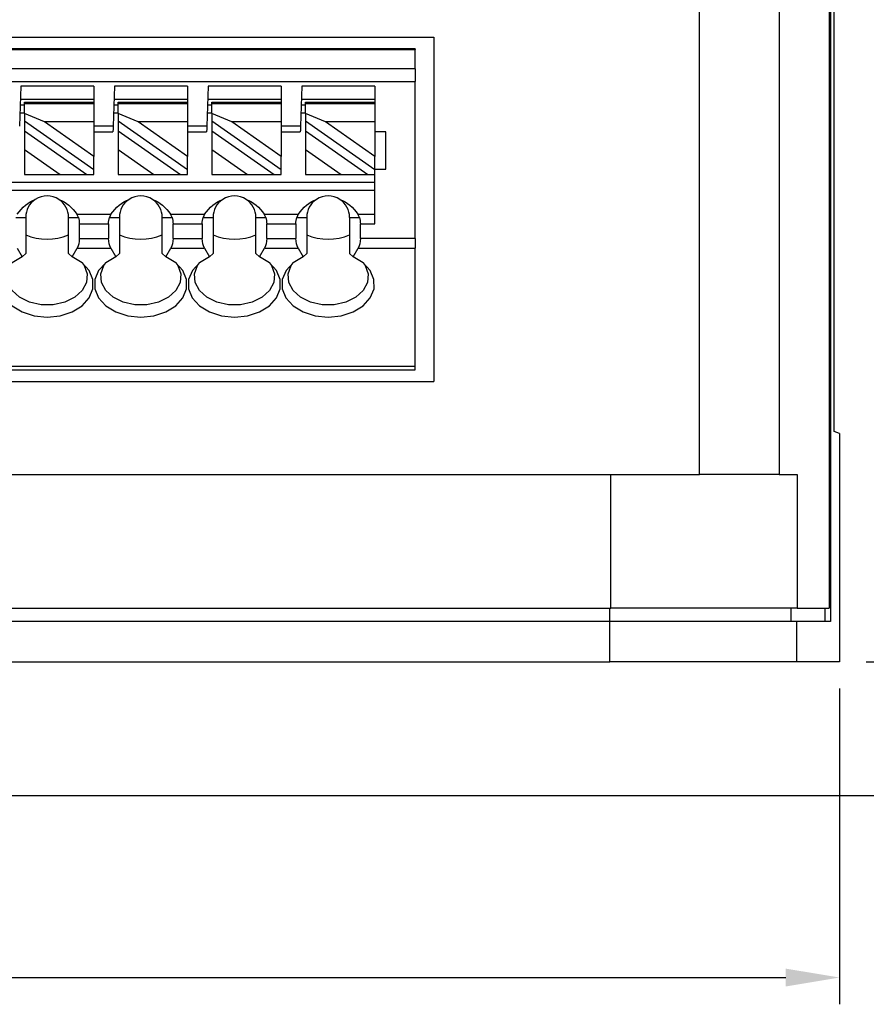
# Model space of a CAD drawing. Header units: millimetres. Extents: x 0 to 297, y 0 to 210.
# Tile 11 of 14: x 228 to 259, y 98 to 135. Entities that reach past the tile are written whole.
import ezdxf

# ---------------------------------------------------------------- set-up
doc = ezdxf.new("R2010")
doc.units = ezdxf.units.MM
doc.header["$PDSIZE"] = -1
doc.styles.get("Standard").update_dxf_attribs({"font": 'txt.shx', "bigfont": 'whgtxt.shx'})
doc.dimstyles.new('ISO-25', dxfattribs={"dimtxt": 2.5, "dimasz": 2.5, "dimexe": 1.25, "dimexo": 0.625, "dimtad": 1, "dimtxsty": 'Standard', "dimcen": 2.5, "dimadec": 0, "dimazin": 0, "dimtfac": 1, "dimtmove": 0, "dimatfit": 3, "dimfxl": 0, "dimarcsym": 0})

# ---------------------------------------------------------------- blocks, each defined once
blk = doc.blocks.new('*D21')
at = {"color": 8, "lineweight": -2}
for p, q in [((153.274, 109.665), (153.274, 97.869)), ((258.274, 109.665), (258.274, 97.869)), ((155.274, 98.869), (256.274, 98.869))]:
    blk.add_line(p, q, dxfattribs=at)
at = {"color": 8}
for points in [[(155.274, 99.202), (155.274, 98.535), (153.274, 98.869)], [(256.274, 99.202), (256.274, 98.535), (258.274, 98.869)]]:
    blk.add_solid(points, dxfattribs=at)
at = {"layer": 'Defpoints', "color": 0}
for p in [(153.274, 110.665), (258.274, 110.665), (258.274, 98.869)]:
    blk.add_point(p, dxfattribs=at)
at = {"color": 3, "insert": (205.774, 100.869), "char_height": 2, "attachment_point": 5}
blk.add_mtext('\\A1;105', dxfattribs=at)
blk = doc.blocks.new('*D22')
at = {"color": 8, "lineweight": -2}
for p, q in [((259.274, 162.665), (266.812, 162.665)), ((265.812, 160.665), (265.812, 112.665)), ((259.274, 110.665), (266.812, 110.665))]:
    blk.add_line(p, q, dxfattribs=at)
at = {"color": 8}
for points in [[(265.478, 160.665), (266.145, 160.665), (265.812, 162.665)], [(265.478, 112.665), (266.145, 112.665), (265.812, 110.665)]]:
    blk.add_solid(points, dxfattribs=at)
at = {"layer": 'Defpoints', "color": 0}
for p in [(258.274, 162.665), (258.274, 110.665), (265.812, 110.665)]:
    blk.add_point(p, dxfattribs=at)
at = {"color": 3, "insert": (263.812, 136.665), "char_height": 2, "attachment_point": 5, "rotation": 90}
blk.add_mtext('\\A1;52', dxfattribs=at)
blk = doc.blocks.new('*D23')
at = {"color": 8, "lineweight": -2}
for p, q in [((265.812, 112.665), (265.812, 114.665)), ((259.274, 110.665), (266.812, 110.665)), ((265.812, 110.665), (265.812, 105.665)), ((212.674, 105.665), (266.812, 105.665)), ((265.812, 103.665), (265.812, 101.665))]:
    blk.add_line(p, q, dxfattribs=at)
at = {"color": 8}
for points in [[(265.478, 112.665), (266.145, 112.665), (265.812, 110.665)], [(265.478, 103.665), (266.145, 103.665), (265.812, 105.665)]]:
    blk.add_solid(points, dxfattribs=at)
at = {"layer": 'Defpoints', "color": 0}
for p in [(258.274, 110.665), (211.674, 105.665), (265.812, 105.665)]:
    blk.add_point(p, dxfattribs=at)
at = {"color": 3, "insert": (263.812, 108.165), "char_height": 2, "attachment_point": 5, "rotation": 90}
blk.add_mtext('\\A1;5', dxfattribs=at)

msp = doc.modelspace()

# ---------------------------------------------------------------- linework, layer by layer
for p, q in [((257.9378, 161.1653), (257.9378, 112.1653)), ((257.897, 160.6653), (257.897, 112.6653)), ((253.0441, 117.6653), (253.0441, 155.6653)), ((256.0308, 155.6653), (256.0308, 117.6653)), ((258.0821, 119.2653), (258.0821, 154.6653)), ((198.2244, 134.0003), (243.1244, 134.0003)), ((243.1244, 134.0003), (243.1244, 121.1303)), ((242.4244, 133.5653), (198.9244, 133.5653)), ((198.9244, 133.5351), (242.4244, 133.5351)), ((242.4244, 133.5653), (242.4244, 133.5351)), ((242.4244, 132.8115), (242.4244, 133.5351)), ((242.4244, 132.8115), (198.9244, 132.8115)), ((242.4244, 132.8115), (242.4244, 132.3416)), ((198.9244, 132.3416), (242.4244, 132.3416)), ((227.6937, 132.1653), (227.6413, 130.6653)), ((230.4244, 132.1653), (227.6937, 132.1653)), ((230.4244, 132.1653), (230.4244, 131.5653)), ((231.1937, 132.1653), (231.1413, 130.6653)), ((233.9244, 132.1653), (231.1937, 132.1653)), ((233.9244, 132.1653), (233.9244, 131.5653)), ((234.6937, 132.1653), (234.6413, 130.6653)), ((237.4244, 132.1653), (234.6937, 132.1653)), ((237.4244, 132.1653), (237.4244, 131.5653)), ((238.1937, 132.1653), (238.1413, 130.6653)), ((240.9244, 132.1653), (238.1937, 132.1653)), ((240.9244, 132.1653), (240.9244, 131.5653)), ((242.4244, 126.4724), (242.4244, 132.3416)), ((227.6693, 131.4653), (227.8244, 131.4653)), ((230.4244, 131.6653), (227.6763, 131.6653)), ((227.8244, 131.5653), (230.4244, 131.5653)), ((227.8244, 131.5067), (227.8244, 131.5653)), ((230.4244, 131.5067), (227.8244, 131.5067)), ((227.8244, 131.1436), (227.8244, 131.5067)), ((230.4244, 131.5653), (230.4244, 131.5067)), ((230.4244, 131.5067), (230.4244, 130.8334)), ((231.1693, 131.4653), (231.3244, 131.4653)), ((233.9244, 131.6653), (231.1763, 131.6653)), ((231.3244, 131.5653), (233.9244, 131.5653)), ((231.3244, 131.5067), (231.3244, 131.5653)), ((233.9244, 131.5067), (231.3244, 131.5067)), ((231.3244, 131.1436), (231.3244, 131.5067)), ((233.9244, 131.5653), (233.9244, 131.5067)), ((233.9244, 131.5067), (233.9244, 130.8334)), ((234.6693, 131.4653), (234.8244, 131.4653)), ((237.4244, 131.6653), (234.6763, 131.6653)), ((234.8244, 131.5653), (237.4244, 131.5653)), ((234.8244, 131.5067), (234.8244, 131.5653)), ((237.4244, 131.5067), (234.8244, 131.5067)), ((234.8244, 131.1436), (234.8244, 131.5067)), ((237.4244, 131.5653), (237.4244, 131.5067)), ((237.4244, 131.5067), (237.4244, 130.8334)), ((238.1693, 131.4653), (238.3244, 131.4653)), ((240.9244, 131.6653), (238.1763, 131.6653)), ((238.3244, 131.5653), (240.9244, 131.5653)), ((238.3244, 131.5067), (238.3244, 131.5653)), ((240.9244, 131.5067), (238.3244, 131.5067)), ((238.3244, 131.1436), (238.3244, 131.5067)), ((240.9244, 131.5653), (240.9244, 131.5067)), ((240.9244, 131.5067), (240.9244, 130.8334)), ((227.6588, 131.1653), (227.8244, 131.1653)), ((227.8244, 131.1436), (227.8244, 130.8689)), ((228.5798, 130.8334), (227.8244, 131.1436)), ((231.1588, 131.1653), (231.3244, 131.1653)), ((232.0798, 130.8334), (231.3244, 131.1436)), ((231.3244, 131.1436), (231.3244, 130.8689)), ((234.6588, 131.1653), (234.8244, 131.1653)), ((234.8244, 131.1436), (234.8244, 130.8689)), ((235.5798, 130.8334), (234.8244, 131.1436)), ((238.1588, 131.1653), (238.3244, 131.1653)), ((238.3244, 131.1436), (238.3244, 130.8689)), ((239.0798, 130.8334), (238.3244, 131.1436)), ((227.8244, 130.8689), (230.4244, 129.0484)), ((227.8244, 130.8689), (227.8244, 130.5027)), ((230.4244, 130.8334), (228.5798, 130.8334)), ((230.4244, 129.5418), (228.5798, 130.8334)), ((230.4244, 130.8334), (230.4244, 129.5418)), ((231.1413, 130.6653), (230.4244, 130.6653)), ((231.3244, 130.8689), (233.9244, 129.0484)), ((231.3244, 130.8689), (231.3244, 130.5027)), ((233.9244, 130.8334), (232.0798, 130.8334)), ((233.9244, 129.5418), (232.0798, 130.8334)), ((233.9244, 130.8334), (233.9244, 129.5418)), ((234.6413, 130.6653), (233.9244, 130.6653)), ((234.8244, 130.8689), (237.4244, 129.0484)), ((234.8244, 130.8689), (234.8244, 130.5027)), ((237.4244, 130.8334), (235.5798, 130.8334)), ((237.4244, 129.5418), (235.5798, 130.8334)), ((237.4244, 130.8334), (237.4244, 129.5418)), ((238.1413, 130.6653), (237.4244, 130.6653)), ((238.3244, 130.8689), (240.9244, 129.0484)), ((238.3244, 130.8689), (238.3244, 130.5027)), ((240.9244, 130.8334), (239.0798, 130.8334)), ((240.9244, 129.5418), (239.0798, 130.8334)), ((240.9244, 130.8334), (240.9244, 129.5418)), ((227.8244, 130.5027), (230.1628, 128.8653)), ((227.8244, 130.5027), (227.8244, 129.8027)), ((230.4244, 130.4653), (231.1344, 130.4653)), ((231.3244, 130.5027), (233.6628, 128.8653)), ((231.3244, 130.5027), (231.3244, 129.8027)), ((233.9244, 130.4653), (234.6344, 130.4653)), ((234.8244, 130.5027), (237.1628, 128.8653)), ((234.8244, 130.5027), (234.8244, 129.8027)), ((237.4244, 130.4653), (238.1344, 130.4653)), ((238.3244, 130.5027), (240.6628, 128.8653)), ((238.3244, 130.5027), (238.3244, 129.8027)), ((241.3244, 130.4653), (240.9244, 130.4653)), ((241.3244, 129.0653), (241.3244, 130.4653)), ((227.8244, 129.8027), (229.1631, 128.8653)), ((227.8244, 129.8027), (227.8244, 128.8653)), ((230.4244, 129.0484), (230.4244, 129.5418)), ((231.3244, 129.8027), (232.6631, 128.8653)), ((231.3244, 129.8027), (231.3244, 128.8653)), ((233.9244, 129.0484), (233.9244, 129.5418)), ((234.8244, 129.8027), (236.1631, 128.8653)), ((234.8244, 129.8027), (234.8244, 128.8653)), ((237.4244, 129.0484), (237.4244, 129.5418)), ((238.3244, 129.8027), (239.6631, 128.8653)), ((238.3244, 129.8027), (238.3244, 128.8653)), ((240.9244, 129.0484), (240.9244, 129.5418)), ((227.8244, 128.8653), (229.1631, 128.8653)), ((229.1631, 128.8653), (230.1628, 128.8653)), ((230.1628, 128.8653), (230.4244, 128.8653)), ((230.4244, 128.8653), (230.4244, 129.0484)), ((231.3244, 128.8653), (232.6631, 128.8653)), ((232.6631, 128.8653), (233.6628, 128.8653)), ((233.6628, 128.8653), (233.9244, 128.8653)), ((233.9244, 128.8653), (233.9244, 129.0484)), ((234.8244, 128.8653), (236.1631, 128.8653)), ((236.1631, 128.8653), (237.1628, 128.8653)), ((237.1628, 128.8653), (237.4244, 128.8653)), ((237.4244, 128.8653), (237.4244, 129.0484)), ((238.3244, 128.8653), (239.6631, 128.8653)), ((239.6631, 128.8653), (240.6628, 128.8653)), ((240.6628, 128.8653), (240.9244, 128.8653)), ((240.9244, 129.0653), (241.3244, 129.0653)), ((240.9244, 128.8653), (240.9244, 129.0484)), ((240.9244, 127.0263), (240.9244, 128.8653)), ((240.9244, 128.5653), (198.9244, 128.5653)), ((240.9244, 128.2653), (198.9244, 128.2653)), ((227.5053, 127.2653), (227.8744, 127.2653)), ((227.8744, 127.2653), (227.8744, 125.9093)), ((229.4744, 125.9093), (229.4744, 127.2653)), ((229.4744, 127.2653), (229.8434, 127.2653)), ((229.7881, 127.3799), (231.0606, 127.3799)), ((229.8434, 127.2653), (229.7881, 127.3799)), ((231.0606, 127.3799), (231.0053, 127.2653)), ((231.0053, 127.2653), (231.3744, 127.2653)), ((231.3744, 127.2653), (231.3744, 125.9093)), ((232.9744, 125.9093), (232.9744, 127.2653)), ((232.9744, 127.2653), (233.3434, 127.2653)), ((233.2881, 127.3799), (234.5606, 127.3799)), ((233.3434, 127.2653), (233.2881, 127.3799)), ((234.5606, 127.3799), (234.5053, 127.2653)), ((234.5053, 127.2653), (234.8744, 127.2653)), ((234.8744, 127.2653), (234.8744, 125.9093)), ((236.4744, 125.9093), (236.4744, 127.2653)), ((236.4744, 127.2653), (236.8434, 127.2653)), ((236.7881, 127.3799), (238.0606, 127.3799)), ((236.8434, 127.2653), (236.7881, 127.3799)), ((238.0606, 127.3799), (238.0053, 127.2653)), ((238.0053, 127.2653), (238.3744, 127.2653)), ((238.3744, 127.2653), (238.3744, 125.9093)), ((239.9744, 127.2653), (239.9744, 125.9093)), ((239.9744, 127.2653), (240.3434, 127.2653)), ((240.3434, 127.2653), (240.2881, 127.3799)), ((240.2881, 127.3799), (240.9244, 127.3799)), ((229.8785, 127.0263), (230.9702, 127.0263)), ((229.8785, 126.4724), (229.8785, 127.0263)), ((230.9702, 127.0263), (230.9702, 126.4724)), ((233.3785, 126.4724), (233.3785, 127.0263)), ((233.3785, 127.0263), (234.4702, 127.0263)), ((234.4702, 127.0263), (234.4702, 126.4724)), ((236.8785, 127.0263), (237.9702, 127.0263)), ((236.8785, 126.4724), (236.8785, 127.0263)), ((237.9702, 127.0263), (237.9702, 126.4724)), ((240.3785, 127.0263), (240.9244, 127.0263)), ((240.3785, 126.4724), (240.3785, 127.0263)), ((229.8785, 126.4724), (230.9702, 126.4724)), ((233.3785, 126.4724), (234.4702, 126.4724)), ((236.8785, 126.4724), (237.9702, 126.4724)), ((242.4244, 126.4724), (240.3785, 126.4724)), ((242.4244, 126.4724), (242.4244, 126.1188)), ((227.5548, 126.1188), (227.7411, 125.7961)), ((227.7411, 125.7961), (227.8744, 125.9093)), ((229.4744, 125.9093), (229.6076, 125.7961)), ((229.6076, 125.7961), (229.794, 126.1188)), ((229.794, 126.1188), (231.0548, 126.1188)), ((231.0548, 126.1188), (231.2411, 125.7961)), ((231.2411, 125.7961), (231.3744, 125.9093)), ((232.9744, 125.9093), (233.1076, 125.7961)), ((233.1076, 125.7961), (233.294, 126.1188)), ((233.294, 126.1188), (234.5548, 126.1188)), ((234.5548, 126.1188), (234.7411, 125.7961)), ((234.7411, 125.7961), (234.8744, 125.9093)), ((236.4744, 125.9093), (236.6076, 125.7961)), ((236.6076, 125.7961), (236.794, 126.1188)), ((236.794, 126.1188), (238.0548, 126.1188)), ((238.0548, 126.1188), (238.2411, 125.7961)), ((238.2411, 125.7961), (238.3744, 125.9093)), ((239.9744, 125.9093), (240.1076, 125.7961)), ((240.1076, 125.7961), (240.294, 126.1188)), ((240.294, 126.1188), (242.4244, 126.1188)), ((242.4244, 121.7117), (242.4244, 126.1188)), ((198.9244, 121.7117), (242.4244, 121.7117)), ((198.9244, 121.5653), (242.4244, 121.5653)), ((242.4244, 121.5653), (242.4244, 121.7117)), ((198.2244, 121.1303), (243.1244, 121.1303)), ((258.2744, 119.1954), (258.0821, 119.2653)), ((258.2744, 119.1954), (258.2744, 110.6653)), ((190.2744, 117.6653), (253.0441, 117.6653)), ((249.7338, 112.6653), (249.7338, 117.6653)), ((256.0308, 117.6653), (253.0441, 117.6653)), ((256.0308, 117.6653), (256.7029, 117.6653)), ((256.7029, 117.6653), (256.7029, 112.6653)), ((190.2744, 112.6653), (249.7338, 112.6653)), ((249.7036, 112.1653), (249.7036, 112.6653)), ((256.7029, 112.6653), (249.7338, 112.6653)), ((256.4724, 112.1653), (256.4724, 112.6653)), ((256.7029, 112.6653), (257.897, 112.6653)), ((257.7369, 112.6653), (257.7369, 112.1653)), ((249.7036, 112.1653), (190.2744, 112.1653)), ((249.7036, 110.6653), (249.7036, 112.1653)), ((256.6715, 112.1653), (249.7036, 112.1653)), ((256.6715, 112.1653), (256.6715, 110.6653)), ((257.9378, 112.1653), (256.6715, 112.1653)), ((190.2744, 110.6653), (249.7036, 110.6653)), ((256.6715, 110.6653), (249.7036, 110.6653)), ((258.2744, 110.6653), (256.6715, 110.6653))]:
    msp.add_line(p, q)
at = {"flags": 128}
for points in [[(231.1413, 130.6653), (231.14, 130.6263), (231.1387, 130.5887), (231.1375, 130.5542), (231.1364, 130.5239), (231.1355, 130.499), (231.1349, 130.4805), (231.1345, 130.4691), (231.1344, 130.4653)], [(234.6413, 130.6653), (234.64, 130.6263), (234.6387, 130.5887), (234.6375, 130.5542), (234.6364, 130.5239), (234.6355, 130.499), (234.6349, 130.4805), (234.6345, 130.4691), (234.6344, 130.4653)], [(238.1413, 130.6653), (238.14, 130.6263), (238.1387, 130.5887), (238.1375, 130.5542), (238.1364, 130.5239), (238.1355, 130.499), (238.1349, 130.4805), (238.1345, 130.4691), (238.1344, 130.4653)], [(227.7411, 125.7961), (227.368, 125.5682), (227.1008, 125.2752), (226.9613, 124.9409), (226.9608, 124.5923), (227.0993, 124.2577), (227.3655, 123.9643), (227.738, 123.7359), (228.1864, 123.591), (228.6744, 123.5413), (229.1623, 123.591), (229.6107, 123.7359), (229.9832, 123.9643), (230.2494, 124.2577), (230.3879, 124.5923), (230.3874, 124.9409), (230.2479, 125.2752), (229.9808, 125.5682), (229.6076, 125.7961)], [(231.2411, 125.7961), (230.868, 125.5682), (230.6008, 125.2752), (230.4613, 124.9409), (230.4608, 124.5923), (230.5993, 124.2577), (230.8655, 123.9643), (231.238, 123.7359), (231.6864, 123.591), (232.1744, 123.5413), (232.6623, 123.591), (233.1107, 123.7359), (233.4832, 123.9643), (233.7494, 124.2577), (233.8879, 124.5923), (233.8874, 124.9409), (233.7479, 125.2752), (233.4808, 125.5682), (233.1076, 125.7961)], [(234.7411, 125.7961), (234.368, 125.5682), (234.1008, 125.2752), (233.9613, 124.9409), (233.9608, 124.5923), (234.0993, 124.2577), (234.3655, 123.9643), (234.738, 123.7359), (235.1864, 123.591), (235.6744, 123.5413), (236.1623, 123.591), (236.6107, 123.7359), (236.9832, 123.9643), (237.2494, 124.2577), (237.3879, 124.5923), (237.3874, 124.9409), (237.2479, 125.2752), (236.9808, 125.5682), (236.6076, 125.7961)], [(238.2411, 125.7961), (237.868, 125.5682), (237.6008, 125.2752), (237.4613, 124.9409), (237.4608, 124.5923), (237.5993, 124.2577), (237.8655, 123.9643), (238.238, 123.7359), (238.6864, 123.591), (239.1744, 123.5413), (239.6623, 123.591), (240.1107, 123.7359), (240.4832, 123.9643), (240.7494, 124.2577), (240.8879, 124.5923), (240.8874, 124.9409), (240.7479, 125.2752), (240.4808, 125.5682), (240.1076, 125.7961)], [(229.9832, 125.5662), (230.0551, 125.4625), (230.1672, 125.1519), (230.1428, 124.8318), (229.9843, 124.5314), (229.7062, 124.2783), (229.3337, 124.0954), (228.9011, 123.9996), (228.4477, 123.9996), (228.015, 124.0954), (227.6426, 124.2783), (227.3644, 124.5314), (227.2059, 124.8318), (227.1816, 125.1519), (227.2936, 125.4625), (227.3655, 125.5662)], [(233.4832, 125.5662), (233.5551, 125.4625), (233.6672, 125.1519), (233.6428, 124.8318), (233.4843, 124.5314), (233.2062, 124.2783), (232.8337, 124.0954), (232.4011, 123.9996), (231.9477, 123.9996), (231.515, 124.0954), (231.1426, 124.2783), (230.8644, 124.5314), (230.7059, 124.8318), (230.6816, 125.1519), (230.7936, 125.4625), (230.8655, 125.5662)], [(236.9832, 125.5662), (237.0551, 125.4625), (237.1672, 125.1519), (237.1428, 124.8318), (236.9843, 124.5314), (236.7062, 124.2783), (236.3337, 124.0954), (235.9011, 123.9996), (235.4477, 123.9996), (235.015, 124.0954), (234.6426, 124.2783), (234.3644, 124.5314), (234.2059, 124.8318), (234.1816, 125.1519), (234.2936, 125.4625), (234.3655, 125.5662)], [(240.4832, 125.5662), (240.5551, 125.4625), (240.6672, 125.1519), (240.6428, 124.8318), (240.4843, 124.5314), (240.2062, 124.2783), (239.8337, 124.0954), (239.4011, 123.9996), (238.9477, 123.9996), (238.515, 124.0954), (238.1426, 124.2783), (237.8644, 124.5314), (237.7059, 124.8318), (237.6816, 125.1519), (237.7936, 125.4625), (237.8655, 125.5662)]]:
    msp.add_lwpolyline(points, dxfattribs=at)
for centre, radius, start, end in [((228.6744, 127.2653), 0.8, 56.63786, 123.36214), ((232.1744, 127.2653), 0.8, 56.63786, 123.36214), ((235.6744, 127.2653), 0.8, 56.63786, 123.36214), ((239.1744, 127.2653), 0.8, 56.63786, 123.36214), ((228.6744, 127.2653), 0.8, 123.36214, 180), ((228.6744, 127.2653), 0.8, 0, 56.63786), ((232.1744, 127.2653), 0.8, 123.36214, 180), ((232.1744, 127.2653), 0.8, 0, 56.63786), ((235.6744, 127.2653), 0.8, 123.36214, 180), ((235.6744, 127.2653), 0.8, 0, 56.63786), ((239.1744, 127.2653), 0.8, 123.36214, 180), ((239.1744, 127.2653), 0.8, 0, 56.63786), ((228.6744, 128.4682), 2.0192, 246.65933, 293.34067), ((232.1744, 128.4682), 2.0192, 246.65935, 293.34065), ((235.6744, 128.4682), 2.0192, 246.65934, 293.34066), ((239.1744, 128.4682), 2.0192, 246.65934, 293.34066)]:
    msp.add_arc(centre, radius, start, end)
at = {"extrusion": (0, 0, -1)}
for centre, major_axis, ratio, start_param, end_param in [((228.6744, 126.2384), (0, -1.7787), 0.8164966, 2.2676264, 2.8338204), ((228.6744, 126.2384), (0, -1.7787), 0.8164966, 3.4493649, 4.0155589), ((232.1744, 126.2384), (0, -1.7787), 0.8164966, 2.2676264, 2.8338204), ((232.1744, 126.2384), (0, -1.7787), 0.8164966, 3.4493649, 4.0155589), ((235.6744, 126.2384), (0, -1.7787), 0.8164966, 2.2676264, 2.8338204), ((235.6744, 126.2384), (0, -1.7787), 0.8164966, 3.4493649, 4.0155589), ((239.1744, 126.2384), (0, -1.7787), 0.8164966, 2.2676264, 2.8338204), ((239.1744, 126.2384), (0, -1.7787), 0.8164966, 3.4493649, 4.0155589), ((229.5898, 127.0263), (0, -0.5), 0.5773503, 4.2141546, 4.712389), ((231.2589, 127.0263), (0, -0.5), 0.5773503, 1.5707963, 2.0690307), ((233.0898, 127.0263), (0, -0.5), 0.5773503, 4.2141546, 4.712389), ((234.7589, 127.0263), (0, -0.5), 0.5773503, 1.5707963, 2.0690307), ((236.5898, 127.0263), (0, -0.5), 0.5773503, 4.2141546, 4.712389), ((238.2589, 127.0263), (0, -0.5), 0.5773503, 1.5707963, 2.0690307), ((240.0898, 127.0263), (0, -0.5), 0.5773503, 4.2141546, 4.712389), ((229.5898, 126.4724), (0, -0.5), 0.5773503, 4.712389, 5.4977871), ((231.2589, 126.4724), (0, -0.5), 0.5773503, 0.7853982, 1.5707963), ((233.0898, 126.4724), (0, -0.5), 0.5773503, 4.712389, 5.4977871), ((234.7589, 126.4724), (0, -0.5), 0.5773503, 0.7853982, 1.5707963), ((236.5898, 126.4724), (0, -0.5), 0.5773503, 4.712389, 5.4977871), ((238.2589, 126.4724), (0, -0.5), 0.5773503, 0.7853982, 1.5707963), ((240.0898, 126.4724), (0, -0.5), 0.5773503, 4.712389, 5.4977871)]:
    msp.add_ellipse(centre, major_axis=major_axis, ratio=ratio, start_param=start_param, end_param=end_param, dxfattribs=at)

# ---------------------------------------------------------------- dimensions: what is measured, and where the dimension line sits
for base, p1, p2, picture, middle in [((265.8115, 110.6653), (258.2744, 162.6653), (258.2744, 110.6653), '*D22', (263.8115, 136.6653)), ((265.8115, 105.6653), (258.2744, 110.6653), (211.6744, 105.6653), '*D23', (263.8115, 108.1653))]:
    dim = msp.add_linear_dim(base=base, p1=p1, p2=p2, angle=90, dimstyle='ISO-25', override={"dimtxt": 2, "dimasz": 2, "dimexe": 1, "dimexo": 1, "dimgap": 1, "dimdec": 3, "dimzin": 9, "dimdsep": 46, "dimcen": 0, "dimclrd": 8, "dimclre": 8, "dimclrt": 3, "dimadec": 3, "dimazin": 2, "dimtdec": 3, "dimfxl": 0.6, "dimtolj": 1, "dimtzin": 1, "dimarcsym": 1})
    dim.commit()
    dim.dimension.update_dxf_attribs({"geometry": picture, "text_midpoint": middle})
dim = msp.add_linear_dim(base=(258.2744, 98.8686), p1=(153.2744, 110.6653), p2=(258.2744, 110.6653), dimstyle='ISO-25', override={"dimtxt": 2, "dimasz": 2, "dimexe": 1, "dimexo": 1, "dimgap": 1, "dimdec": 3, "dimzin": 9, "dimdsep": 46, "dimcen": 0, "dimclrd": 8, "dimclre": 8, "dimclrt": 3, "dimadec": 3, "dimazin": 2, "dimtdec": 3, "dimfxl": 0.6, "dimtolj": 1, "dimtzin": 1, "dimarcsym": 1})
dim.commit()
dim.dimension.update_dxf_attribs({"geometry": '*D21', "text_midpoint": (205.7744, 100.8686)})

doc.saveas('drawing.dxf')
